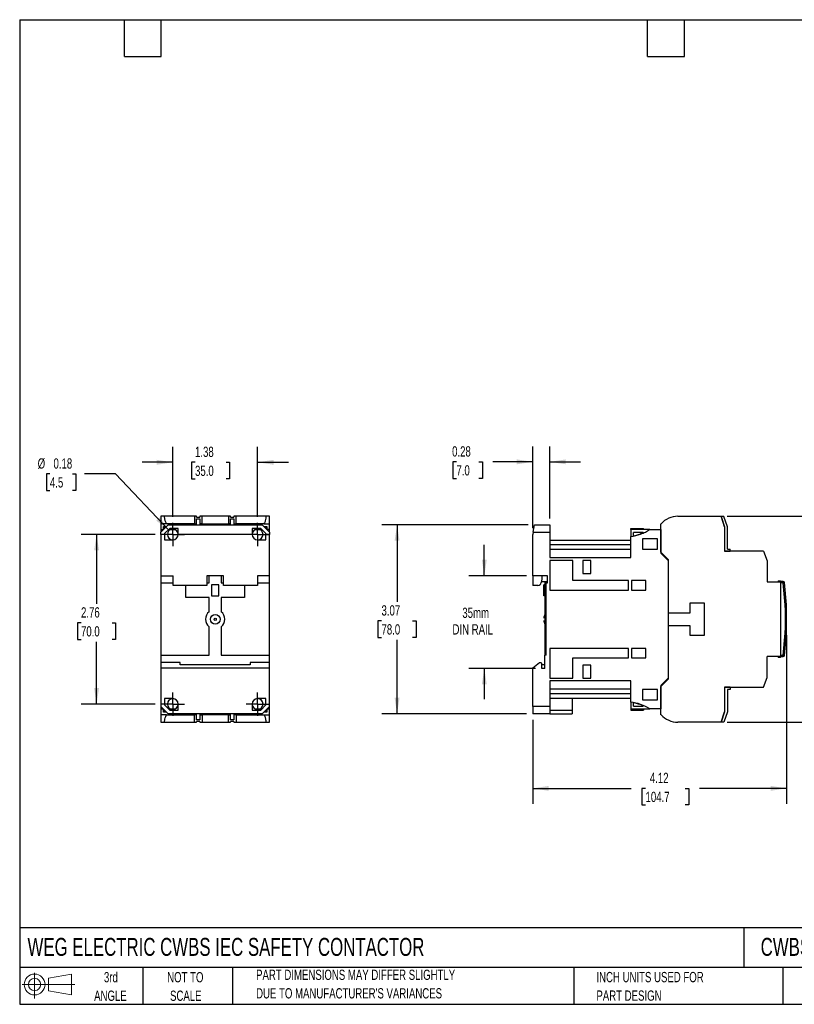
# Model space of a CAD drawing. Header units: inches. Extents: x 0.5 to 21.5, y 0.5 to 16.5.
# Tile 1 of 14: x 0.5 to 13.1, y 0.5 to 16.5. Entities that reach past the tile are written whole.
import ezdxf

# ---------------------------------------------------------------- set-up
doc = ezdxf.new("R2010")
doc.units = ezdxf.units.IN
doc.header["$LTSCALE"] = 2
doc.header["$MEASUREMENT"] = 0
doc.linetypes.add('CENTERX2', pattern=[0.8, 0.5, -0.1, 0.1, -0.1])
doc.layers.add('CENTER', color=40, linetype='CENTERX2')
doc.layers.add('SLD-DEFPOINTS', color=7, linetype='Continuous')
doc.layers.add('DIMENSIONS', color=140, linetype='Continuous', lineweight=25)
doc.layers.add('TEXT', color=140, linetype='Continuous', lineweight=25)
doc.styles.add('SLDTEXTSTYLE0', font='TXT', dxfattribs={"width": 0.7})
doc.dimstyles.new('SLDDIMSTYLE0', dxfattribs={"dimtxt": 0.169922, "dimasz": 0.26, "dimexe": 0, "dimexo": 0.0625, "dimgap": 0.04248, "dimtad": 0, "dimtih": 1, "dimtoh": 1, "dimrnd": 1e-09, "dimzin": 12, "dimdsep": 46, "dimtxsty": 'SLDTEXTSTYLE0', "dimsah": 1, "dimcen": 0.09, "dimadec": 0, "dimazin": 3, "dimtfac": 1, "dimtofl": 0, "dimtmove": 0, "dimatfit": 3, "dimfxl": 0, "dimfrac": 2, "dimtolj": 1, "dimtzin": 12, "dimarcsym": 0})
doc.dimstyles.new('SLDDIMSTYLE1', dxfattribs={"dimtxt": 0.169922, "dimasz": 0.26, "dimexe": 0, "dimexo": 0.0625, "dimgap": 0.04248, "dimtad": 0, "dimtih": 1, "dimtoh": 1, "dimrnd": 1e-09, "dimzin": 12, "dimdsep": 46, "dimtxsty": 'SLDTEXTSTYLE0', "dimsah": 1, "dimcen": 0.09, "dimadec": 0, "dimazin": 3, "dimtfac": 1, "dimtmove": 0, "dimatfit": 0, "dimfxl": 0, "dimfrac": 2, "dimtolj": 1, "dimtzin": 12, "dimarcsym": 0})
doc.dimstyles.new('SLDDIMSTYLE2', dxfattribs={"dimtxt": 0.169922, "dimasz": 0.26, "dimexe": 0, "dimexo": 0.0625, "dimgap": 0.04248, "dimtad": 0, "dimtih": 1, "dimtoh": 1, "dimrnd": 1e-09, "dimdsep": 46, "dimtxsty": 'SLDTEXTSTYLE0', "dimsah": 1, "dimcen": 0.09, "dimadec": 0, "dimazin": 2, "dimtfac": 1, "dimtmove": 0, "dimatfit": 0, "dimfxl": 0, "dimfrac": 2, "dimtolj": 1, "dimtzin": 12, "dimarcsym": 0})
doc.dimstyles.new('SLDDIMSTYLE3', dxfattribs={"dimtxt": 0.169922, "dimasz": 0.26, "dimexe": 0, "dimexo": 0.0625, "dimgap": 0.04248, "dimtad": 0, "dimtih": 1, "dimtoh": 1, "dimrnd": 1e-09, "dimdsep": 46, "dimtxsty": 'SLDTEXTSTYLE0', "dimsah": 1, "dimcen": 0, "dimadec": 0, "dimazin": 2, "dimtfac": 1, "dimtofl": 0, "dimtmove": 0, "dimatfit": 3, "dimfxl": 0, "dimfrac": 2, "dimtolj": 1, "dimtzin": 12, "dimarcsym": 0})

# ---------------------------------------------------------------- blocks, each defined once
blk = doc.blocks.new('Block11')
at = {"color": 7, "linetype": 'Continuous', "lineweight": 18}
for p, q in [((0.204, 0.418), (0.204, 0)), ((0.431, 0.328), (0.801, 0.396)), ((0.431, 0.126), (0.431, 0.328)), ((0.801, 0.396), (0.801, 0.058)), ((0, 0.227), (0.856, 0.227)), ((0.431, 0.126), (0.801, 0.058))]:
    blk.add_line(p, q, dxfattribs=at)
for radius in [0.169, 0.101]:
    blk.add_circle((0.204, 0.227), radius, dxfattribs=at)
blk = doc.blocks.new('Block12')
at = {"layer": 'SLD-DEFPOINTS'}
blk.add_blockref('Block11', (0, 0), dxfattribs=at)
blk = doc.blocks.new('SW_NOTE_0_3')
at = {"layer": 'TEXT', "color": 0, "char_height": 0.16667, "attachment_point": 1, "style": 'SLDTEXTSTYLE0'}
for s, insert in [('PART DIMENSIONS MAY DIFFER SLIGHTLY', (0, 0.215)), ("DUE TO MANUFACTURER'S VARIANCES", (0, -0.086))]:
    blk.add_mtext(s, dxfattribs=dict(at, insert=insert))
blk = doc.blocks.new('SW_NOTE_0_4')
at = {"layer": 'TEXT', "color": 0, "char_height": 0.1667, "attachment_point": 2, "style": 'SLDTEXTSTYLE0'}
for s, insert in [('NOT TO', (0.414, 0.215)), ('SCALE', (0.422, -0.086))]:
    blk.add_mtext(s, dxfattribs=dict(at, insert=insert))
blk = doc.blocks.new('SW_NOTE_0_5')
at = {"layer": 'TEXT', "color": 0, "char_height": 0.1667, "attachment_point": 2, "style": 'SLDTEXTSTYLE0'}
for s, insert in [('3rd', (0.182, 0.215)), ('ANGLE', (0.175, -0.086))]:
    blk.add_mtext(s, dxfattribs=dict(at, insert=insert))
blk = doc.blocks.new('SW_NOTE_0_6')
at = {"layer": 'TEXT', "color": 0, "char_height": 0.16667, "attachment_point": 1, "style": 'SLDTEXTSTYLE0'}
for s, insert in [('INCH UNITS USED FOR', (0, 0.215)), ('PART DESIGN', (0, -0.086))]:
    blk.add_mtext(s, dxfattribs=dict(at, insert=insert))
blk = doc.blocks.new('_D')
at = {"layer": 'DIMENSIONS'}
for p, q in [((11.992, 8.43), (14.466, 8.43)), ((14.216, 8.43), (14.216, 7.033)), ((13.964, 6.725), (13.907, 6.725)), ((13.907, 6.725), (13.907, 6.455)), ((14.469, 6.725), (14.526, 6.725)), ((14.526, 6.725), (14.526, 6.455)), ((13.907, 6.455), (13.964, 6.455)), ((14.216, 5.083), (14.216, 6.417)), ((14.526, 6.455), (14.469, 6.455)), ((11.992, 5.083), (14.466, 5.083))]:
    blk.add_line(p, q, dxfattribs=at)
for points in [[(14.216, 8.43), (14.176, 8.17), (14.256, 8.17)], [(14.216, 5.083), (14.256, 5.343), (14.176, 5.343)]]:
    blk.add_solid(points, dxfattribs=at)
at = {"layer": 'DIMENSIONS', "char_height": 0.1667, "attachment_point": 1, "style": 'SLDTEXTSTYLE0'}
for s, insert in [('3.35', (13.964, 6.978)), ('85.0', (13.964, 6.67))]:
    blk.add_mtext(s, dxfattribs=dict(at, insert=insert))
blk = doc.blocks.new('_D_1')
at = {"layer": 'DIMENSIONS'}
for p, q in [((12.956, 6.497), (12.956, 3.759)), ((8.834, 5.121), (8.834, 3.759)), ((8.834, 4.009), (10.435, 4.009)), ((10.666, 4.009), (10.608, 4.009)), ((10.608, 4.009), (10.608, 3.739)), ((11.312, 4.009), (11.369, 4.009)), ((11.369, 4.009), (11.369, 3.739)), ((12.956, 4.009), (11.542, 4.009)), ((10.608, 3.739), (10.666, 3.739)), ((11.369, 3.739), (11.312, 3.739))]:
    blk.add_line(p, q, dxfattribs=at)
for points in [[(8.834, 4.009), (9.094, 3.969), (9.094, 4.049)], [(12.956, 4.009), (12.696, 4.049), (12.696, 3.969)]]:
    blk.add_solid(points, dxfattribs=at)
at = {"layer": 'DIMENSIONS', "char_height": 0.1667, "attachment_point": 1, "style": 'SLDTEXTSTYLE0'}
for s, insert in [('4.12', (10.736, 4.262)), ('104.7', (10.666, 3.954))]:
    blk.add_mtext(s, dxfattribs=dict(at, insert=insert))
blk = doc.blocks.new('_D_2')
at = {"layer": 'DIMENSIONS'}
for p, q in [((8.047, 7.465), (8.047, 7.965)), ((8.734, 7.465), (7.797, 7.465)), ((8.88, 5.957), (7.797, 5.957)), ((8.047, 5.957), (8.047, 5.457))]:
    blk.add_line(p, q, dxfattribs=at)
for points in [[(8.047, 7.465), (8.087, 7.725), (8.007, 7.725)], [(8.047, 5.957), (8.007, 5.697), (8.087, 5.697)]]:
    blk.add_solid(points, dxfattribs=at)
at = {"layer": 'DIMENSIONS', "char_height": 0.1667, "attachment_point": 1, "style": 'SLDTEXTSTYLE0'}
for s, insert in [('35mm', (7.69, 6.946)), ('DIN RAIL', (7.53, 6.676))]:
    blk.add_mtext(s, dxfattribs=dict(at, insert=insert))
blk = doc.blocks.new('_D_3')
at = {"layer": 'DIMENSIONS'}
for p, q in [((8.762, 8.292), (6.38, 8.292)), ((6.63, 8.292), (6.63, 7.039)), ((6.377, 6.731), (6.32, 6.731)), ((6.32, 6.731), (6.32, 6.461)), ((6.882, 6.731), (6.939, 6.731)), ((6.939, 6.731), (6.939, 6.461)), ((6.32, 6.461), (6.377, 6.461)), ((6.63, 5.221), (6.63, 6.423)), ((6.939, 6.461), (6.882, 6.461)), ((8.734, 5.221), (6.38, 5.221))]:
    blk.add_line(p, q, dxfattribs=at)
for points in [[(6.63, 8.292), (6.59, 8.032), (6.67, 8.032)], [(6.63, 5.221), (6.67, 5.481), (6.59, 5.481)]]:
    blk.add_solid(points, dxfattribs=at)
at = {"layer": 'DIMENSIONS', "char_height": 0.1667, "attachment_point": 1, "style": 'SLDTEXTSTYLE0'}
for s, insert in [('3.07', (6.377, 6.984)), ('78.0', (6.377, 6.676))]:
    blk.add_mtext(s, dxfattribs=dict(at, insert=insert))
blk = doc.blocks.new('_D_4')
at = {"layer": 'DIMENSIONS'}
for p, q in [((8.834, 8.235), (8.834, 9.565)), ((9.11, 8.392), (9.11, 9.565)), ((7.594, 9.315), (7.537, 9.315)), ((7.537, 9.315), (7.537, 9.045)), ((7.958, 9.315), (8.015, 9.315)), ((8.015, 9.315), (8.015, 9.045)), ((8.834, 9.315), (8.188, 9.315)), ((9.11, 9.315), (9.61, 9.315)), ((7.537, 9.045), (7.594, 9.045)), ((8.015, 9.045), (7.958, 9.045))]:
    blk.add_line(p, q, dxfattribs=at)
for points in [[(8.834, 9.315), (8.574, 9.355), (8.574, 9.275)], [(9.11, 9.315), (9.37, 9.275), (9.37, 9.355)]]:
    blk.add_solid(points, dxfattribs=at)
at = {"layer": 'DIMENSIONS', "char_height": 0.1667, "attachment_point": 1, "style": 'SLDTEXTSTYLE0'}
for s, insert in [('0.28', (7.524, 9.568)), ('7.0', (7.594, 9.26))]:
    blk.add_mtext(s, dxfattribs=dict(at, insert=insert))
blk = doc.blocks.new('_D_6')
at = {"layer": 'DIMENSIONS'}
for p, q in [((2.987, 8.423), (2.987, 9.558)), ((4.365, 8.423), (4.365, 9.558)), ((2.987, 9.308), (2.487, 9.308)), ((3.348, 9.308), (3.291, 9.308)), ((3.291, 9.308), (3.291, 9.038)), ((3.853, 9.308), (3.91, 9.308)), ((3.91, 9.308), (3.91, 9.038)), ((4.365, 9.308), (4.865, 9.308)), ((3.291, 9.038), (3.348, 9.038)), ((3.91, 9.038), (3.853, 9.038))]:
    blk.add_line(p, q, dxfattribs=at)
for points in [[(2.987, 9.308), (2.727, 9.348), (2.727, 9.268)], [(4.365, 9.308), (4.625, 9.268), (4.625, 9.348)]]:
    blk.add_solid(points, dxfattribs=at)
at = {"layer": 'DIMENSIONS', "char_height": 0.1667, "attachment_point": 1, "style": 'SLDTEXTSTYLE0'}
for s, insert in [('1.38', (3.348, 9.561)), ('35.0', (3.348, 9.253))]:
    blk.add_mtext(s, dxfattribs=dict(at, insert=insert))
blk = doc.blocks.new('_D_7')
at = {"layer": 'DIMENSIONS'}
for p, q in [((2.698, 8.135), (1.499, 8.135)), ((1.749, 8.135), (1.749, 7.008)), ((1.496, 6.7), (1.439, 6.7)), ((1.439, 6.7), (1.439, 6.429)), ((2.001, 6.7), (2.058, 6.7)), ((2.058, 6.7), (2.058, 6.429)), ((1.439, 6.429), (1.496, 6.429)), ((2.058, 6.429), (2.001, 6.429)), ((1.749, 5.379), (1.749, 6.391)), ((2.698, 5.379), (1.499, 5.379))]:
    blk.add_line(p, q, dxfattribs=at)
for points in [[(1.749, 8.135), (1.709, 7.875), (1.789, 7.875)], [(1.749, 5.379), (1.789, 5.639), (1.709, 5.639)]]:
    blk.add_solid(points, dxfattribs=at)
at = {"layer": 'DIMENSIONS', "char_height": 0.1667, "attachment_point": 1, "style": 'SLDTEXTSTYLE0'}
for s, insert in [('2.76', (1.496, 6.952)), ('70.0', (1.496, 6.644))]:
    blk.add_mtext(s, dxfattribs=dict(at, insert=insert))
blk = doc.blocks.new('_D_8')
at = {"layer": 'DIMENSIONS'}
for p, q in [((0.991, 9.119), (0.934, 9.119)), ((0.934, 9.119), (0.934, 8.849)), ((1.355, 9.119), (1.412, 9.119)), ((1.412, 9.119), (1.412, 8.849)), ((2.054, 9.119), (1.554, 9.119)), ((2.926, 8.199), (2.054, 9.119)), ((0.934, 8.849), (0.991, 8.849)), ((1.412, 8.849), (1.355, 8.849))]:
    blk.add_line(p, q, dxfattribs=at)
blk.add_solid([(2.926, 8.199), (2.776, 8.415), (2.718, 8.36)], dxfattribs=at)
at = {"layer": 'DIMENSIONS', "char_height": 0.1667, "attachment_point": 1, "style": 'SLDTEXTSTYLE0'}
for s, insert in [('%%c', (0.792, 9.372)), ('0.18', (1.049, 9.372)), ('4.5', (0.991, 9.064))]:
    blk.add_mtext(s, dxfattribs=dict(at, insert=insert))
blk = doc.blocks.new('SW_CENTERMARKSYMBOL_0')
at = {"layer": 'CENTER', "color": 0}
for p, q in [((0, 0.1), (0, 0.189)), ((-0.1, 0), (-0.189, 0)), ((0, 0), (-0.1, 0)), ((0, 0), (0, 0.1)), ((0, 0), (0, -0.1)), ((0, 0), (0.1, 0)), ((0.1, 0), (0.189, 0)), ((0, -0.1), (0, -0.189))]:
    blk.add_line(p, q, dxfattribs=at)
blk = doc.blocks.new('SW_CENTERMARKSYMBOL_1')
at = {"layer": 'CENTER', "color": 0}
for p, q in [((0, 0.1), (0, 0.189)), ((-0.1, 0), (-0.189, 0)), ((0, 0), (-0.1, 0)), ((0, 0), (0, 0.1)), ((0, 0), (0, -0.1)), ((0, 0), (0.1, 0)), ((0.1, 0), (0.189, 0)), ((0, -0.1), (0, -0.189))]:
    blk.add_line(p, q, dxfattribs=at)
blk = doc.blocks.new('SW_CENTERMARKSYMBOL_2')
at = {"layer": 'CENTER', "color": 0}
for p, q in [((0, 0.1), (0, 0.189)), ((-0.1, 0), (-0.189, 0)), ((0, 0), (-0.1, 0)), ((0, 0), (0, 0.1)), ((0, 0), (0, -0.1)), ((0, 0), (0.1, 0)), ((0.1, 0), (0.189, 0)), ((0, -0.1), (0, -0.189))]:
    blk.add_line(p, q, dxfattribs=at)
blk = doc.blocks.new('SW_CENTERMARKSYMBOL_3')
at = {"layer": 'CENTER', "color": 0}
for p, q in [((0, 0.1), (0, 0.189)), ((-0.1, 0), (-0.189, 0)), ((0, 0), (-0.1, 0)), ((0, 0), (0, 0.1)), ((0, 0), (0, -0.1)), ((0, 0), (0.1, 0)), ((0.1, 0), (0.189, 0)), ((0, -0.1), (0, -0.189))]:
    blk.add_line(p, q, dxfattribs=at)

msp = doc.modelspace()

# ---------------------------------------------------------------- linework, layer by layer
for p, q in [((2.853, 8.43), (2.794, 8.43)), ((2.794, 8.43), (2.794, 8.308)), ((3.337, 8.43), (2.853, 8.43)), ((3.337, 8.43), (3.337, 8.308)), ((3.373, 8.43), (3.337, 8.43)), ((3.373, 8.418), (3.373, 8.43)), ((3.373, 8.418), (3.428, 8.418)), ((3.373, 8.391), (3.428, 8.391)), ((3.373, 8.308), (3.373, 8.391)), ((3.428, 8.43), (3.428, 8.418)), ((3.463, 8.43), (3.428, 8.43)), ((3.428, 8.391), (3.428, 8.308)), ((3.463, 8.308), (3.463, 8.43)), ((3.889, 8.43), (3.463, 8.43)), ((3.889, 8.43), (3.889, 8.308)), ((3.924, 8.43), (3.889, 8.43)), ((3.924, 8.418), (3.924, 8.43)), ((3.924, 8.418), (3.979, 8.418)), ((3.924, 8.391), (3.979, 8.391)), ((3.924, 8.308), (3.924, 8.391)), ((3.979, 8.43), (3.979, 8.418)), ((4.015, 8.43), (3.979, 8.43)), ((3.979, 8.391), (3.979, 8.308)), ((4.015, 8.308), (4.015, 8.43)), ((4.499, 8.43), (4.015, 8.43)), ((4.558, 8.43), (4.499, 8.43)), ((4.558, 8.308), (4.558, 8.43)), ((11.193, 8.43), (11.892, 8.43)), ((11.949, 8.261), (11.892, 8.43)), ((11.892, 8.428), (11.949, 8.259)), ((11.939, 8.428), (11.892, 8.428)), ((11.996, 8.259), (11.939, 8.428)), ((2.885, 8.308), (2.794, 8.308)), ((2.794, 8.308), (2.794, 8.213)), ((2.912, 8.292), (2.794, 8.174)), ((2.794, 8.213), (2.834, 8.213)), ((2.794, 8.213), (2.794, 8.174)), ((2.794, 8.135), (2.794, 8.174)), ((2.838, 8.264), (2.884, 8.264)), ((2.838, 8.218), (2.838, 8.264)), ((2.841, 8.261), (2.881, 8.261)), ((2.841, 8.221), (2.841, 8.261)), ((2.841, 8.259), (2.879, 8.259)), ((2.937, 8.233), (2.853, 8.15)), ((3.337, 8.308), (2.885, 8.308)), ((2.912, 8.292), (4.44, 8.292)), ((3.076, 8.233), (2.937, 8.233)), ((2.946, 8.213), (3.028, 8.213)), ((3.076, 8.135), (3.076, 8.233)), ((3.337, 8.308), (3.373, 8.308)), ((3.373, 8.292), (3.373, 8.308)), ((3.463, 8.308), (3.428, 8.308)), ((3.428, 8.308), (3.428, 8.292)), ((3.463, 8.308), (3.889, 8.308)), ((3.924, 8.308), (3.889, 8.308)), ((3.924, 8.292), (3.924, 8.308)), ((3.979, 8.308), (4.015, 8.308)), ((3.979, 8.308), (3.979, 8.292)), ((4.467, 8.308), (4.015, 8.308)), ((4.415, 8.233), (4.276, 8.233)), ((4.276, 8.233), (4.276, 8.135)), ((4.324, 8.213), (4.406, 8.213)), ((4.499, 8.15), (4.415, 8.233)), ((4.558, 8.174), (4.44, 8.292)), ((4.467, 8.308), (4.558, 8.308)), ((4.468, 8.264), (4.514, 8.264)), ((4.471, 8.261), (4.511, 8.261)), ((4.473, 8.259), (4.511, 8.259)), ((4.511, 8.261), (4.511, 8.221)), ((4.514, 8.264), (4.514, 8.218)), ((4.558, 8.213), (4.519, 8.213)), ((4.558, 8.215), (4.558, 8.308)), ((4.558, 8.176), (4.558, 8.213)), ((4.558, 8.174), (4.558, 8.135)), ((8.841, 8.174), (8.834, 8.135)), ((8.841, 8.174), (8.862, 8.292)), ((8.841, 8.174), (9.11, 8.174)), ((8.862, 8.292), (9.11, 8.292)), ((9.11, 8.292), (9.11, 8.174)), ((9.11, 8.174), (9.11, 7.76)), ((10.425, 8.233), (10.634, 8.233)), ((10.425, 8.213), (10.425, 8.233)), ((10.736, 8.213), (10.425, 8.213)), ((10.425, 8.213), (10.425, 8.103)), ((10.472, 8.115), (10.472, 8.166)), ((10.63, 8.166), (10.472, 8.166)), ((10.634, 8.213), (10.634, 8.233)), ((10.736, 8.213), (10.913, 8.213)), ((10.913, 8.213), (10.913, 7.831)), ((10.913, 8.166), (10.917, 8.166)), ((10.917, 7.847), (10.917, 8.308)), ((11.949, 8.261), (11.949, 7.861)), ((11.949, 8.259), (11.949, 7.861)), ((11.996, 7.896), (11.996, 8.259)), ((2.794, 8.135), (2.794, 7.465)), ((2.853, 8.135), (2.794, 8.135)), ((2.853, 8.15), (2.853, 8.135)), ((2.853, 8.135), (2.853, 8.046)), ((2.853, 8.046), (2.987, 8.046)), ((2.94, 8.065), (2.933, 8.065)), ((2.94, 8.06), (2.94, 8.065)), ((4.276, 8.135), (3.076, 8.135)), ((4.365, 8.046), (4.499, 8.046)), ((4.419, 8.065), (4.412, 8.065)), ((4.412, 8.065), (4.412, 8.06)), ((4.499, 8.135), (4.499, 8.15)), ((4.499, 8.046), (4.499, 8.135)), ((4.558, 8.135), (4.499, 8.135)), ((4.558, 7.465), (4.558, 8.135)), ((8.834, 7.465), (8.834, 8.135)), ((10.425, 8.036), (9.11, 8.036)), ((10.425, 7.76), (10.425, 8.103)), ((10.614, 8.065), (10.614, 7.897)), ((10.858, 8.065), (10.614, 8.065)), ((10.858, 7.897), (10.858, 8.065)), ((10.917, 8.042), (10.913, 8.045)), ((9.11, 7.97), (10.425, 7.97)), ((10.425, 7.891), (9.11, 7.891)), ((10.614, 7.897), (10.858, 7.897)), ((11.035, 7.729), (10.917, 7.847)), ((12.582, 7.861), (11.949, 7.861)), ((11.949, 7.861), (12.043, 7.861)), ((11.996, 7.896), (12.043, 7.896)), ((12.043, 7.861), (12.043, 7.896)), ((12.582, 7.861), (12.641, 7.704)), ((9.11, 7.76), (10.425, 7.76)), ((9.11, 7.712), (9.11, 7.231)), ((9.484, 7.712), (9.11, 7.712)), ((9.484, 7.385), (9.484, 7.712)), ((9.649, 7.712), (9.649, 7.501)), ((9.775, 7.712), (9.649, 7.712)), ((9.775, 7.501), (9.775, 7.712)), ((10.913, 7.831), (11.031, 7.712)), ((11.031, 7.712), (11.031, 5.801)), ((11.035, 7.729), (11.035, 6.855)), ((12.641, 7.704), (12.641, 7.363)), ((2.794, 7.465), (2.991, 7.465)), ((2.794, 7.465), (2.794, 7.347)), ((2.991, 7.308), (2.991, 7.465)), ((3.81, 7.465), (3.542, 7.465)), ((3.542, 7.465), (3.542, 7.308)), ((3.578, 7.347), (3.578, 7.465)), ((3.774, 7.465), (3.774, 7.347)), ((3.81, 7.308), (3.81, 7.465)), ((4.558, 7.465), (4.361, 7.465)), ((4.361, 7.465), (4.361, 7.308)), ((4.558, 7.347), (4.558, 7.465)), ((9.075, 7.465), (8.834, 7.465)), ((8.834, 7.465), (8.834, 7.308)), ((8.981, 7.406), (8.972, 7.354)), ((9.075, 7.367), (8.974, 7.367)), ((8.982, 7.465), (8.981, 7.406)), ((9.031, 7.367), (9.031, 7.347)), ((9.051, 7.367), (9.051, 7.347)), ((9.075, 7.347), (9.075, 7.465)), ((10.389, 7.385), (9.484, 7.385)), ((9.649, 7.501), (9.775, 7.501)), ((10.389, 7.231), (10.389, 7.385)), ((10.673, 7.385), (10.437, 7.385)), ((10.437, 7.385), (10.437, 7.231)), ((10.673, 7.231), (10.673, 7.385)), ((12.641, 7.363), (12.858, 7.363)), ((12.819, 7.379), (12.819, 7.363)), ((12.819, 7.379), (12.858, 7.379)), ((12.858, 7.371), (12.858, 7.379)), ((12.858, 7.371), (12.858, 7.363)), ((12.903, 7.371), (12.858, 7.371)), ((12.858, 7.363), (12.858, 6.15)), ((12.903, 7.351), (12.903, 7.371)), ((2.794, 7.347), (2.991, 7.347)), ((2.794, 7.347), (2.794, 6.174)), ((3.542, 7.308), (2.991, 7.308)), ((3.198, 7.111), (3.198, 7.308)), ((3.542, 7.347), (3.578, 7.347)), ((3.735, 7.316), (3.617, 7.316)), ((3.617, 7.316), (3.617, 7.139)), ((3.735, 7.139), (3.735, 7.316)), ((3.774, 7.347), (3.81, 7.347)), ((4.361, 7.308), (3.81, 7.308)), ((4.154, 7.308), (4.154, 7.111)), ((4.361, 7.347), (4.558, 7.347)), ((4.558, 6.174), (4.558, 7.347)), ((8.917, 7.308), (8.834, 7.308)), ((9.012, 7.139), (9.012, 7.316)), ((9.031, 7.316), (9.012, 7.316)), ((9.031, 7.347), (9.051, 7.347)), ((9.031, 7.347), (9.031, 7.111)), ((9.051, 6.174), (9.051, 7.347)), ((9.051, 7.347), (9.075, 7.347)), ((9.11, 7.231), (10.389, 7.231)), ((10.437, 7.231), (10.673, 7.231)), ((12.903, 7.351), (12.858, 7.351)), ((12.923, 7.353), (12.903, 7.351)), ((12.934, 6.989), (12.903, 7.351)), ((12.954, 6.991), (12.923, 7.353)), ((3.578, 7.111), (3.198, 7.111)), ((3.578, 6.88), (3.578, 7.111)), ((3.617, 7.139), (3.735, 7.139)), ((3.774, 7.111), (3.774, 6.88)), ((4.154, 7.111), (3.774, 7.111)), ((9.031, 7.139), (9.012, 7.139)), ((9.031, 7.111), (9.051, 7.111)), ((9.031, 7.111), (9.031, 6.88)), ((11.626, 7.017), (11.386, 7.017)), ((11.386, 7.017), (11.386, 6.855)), ((11.626, 6.497), (11.626, 7.017)), ((12.954, 6.991), (12.934, 6.989)), ((12.937, 6.597), (12.937, 6.924)), ((12.937, 6.924), (12.956, 6.924)), ((12.956, 6.597), (12.956, 6.924)), ((9.051, 6.88), (9.031, 6.88)), ((9.031, 6.88), (9.031, 6.634)), ((11.031, 6.855), (11.035, 6.855)), ((11.386, 6.855), (11.035, 6.855)), ((11.035, 6.855), (11.035, 6.658)), ((3.578, 6.174), (3.578, 6.634)), ((3.774, 6.634), (3.774, 6.174)), ((9.031, 6.634), (9.051, 6.634)), ((9.031, 6.634), (9.031, 6.174)), ((11.035, 6.658), (11.031, 6.658)), ((11.035, 6.658), (11.035, 5.784)), ((11.035, 6.658), (11.386, 6.658)), ((11.386, 6.658), (11.386, 6.497)), ((12.937, 6.597), (12.956, 6.597)), ((11.386, 6.497), (11.626, 6.497)), ((12.903, 6.17), (12.934, 6.532)), ((12.923, 6.168), (12.954, 6.53)), ((12.934, 6.532), (12.954, 6.53)), ((10.389, 6.282), (9.11, 6.282)), ((9.11, 6.282), (9.11, 5.801)), ((10.389, 6.129), (10.389, 6.282)), ((10.673, 6.282), (10.437, 6.282)), ((10.437, 6.282), (10.437, 6.129)), ((10.673, 6.129), (10.673, 6.282)), ((2.794, 6.174), (3.578, 6.174)), ((2.794, 6.174), (2.794, 6.056)), ((3.774, 6.174), (4.558, 6.174)), ((4.558, 6.056), (4.558, 6.174)), ((9.031, 5.957), (9.031, 6.174)), ((9.051, 6.174), (9.031, 6.174)), ((9.484, 5.801), (9.484, 6.129)), ((9.484, 6.129), (10.389, 6.129)), ((10.437, 6.129), (10.673, 6.129)), ((12.858, 6.15), (12.641, 6.15)), ((12.641, 5.81), (12.641, 6.15)), ((12.819, 6.15), (12.819, 6.135)), ((12.858, 6.135), (12.819, 6.135)), ((12.903, 6.17), (12.858, 6.17)), ((12.858, 6.135), (12.858, 6.15)), ((12.858, 6.15), (12.903, 6.15)), ((12.923, 6.168), (12.903, 6.17)), ((12.903, 6.15), (12.903, 6.17)), ((3.109, 6.056), (2.794, 6.056)), ((2.794, 6.056), (2.794, 5.965)), ((2.794, 5.965), (4.558, 5.965)), ((2.794, 5.965), (2.794, 5.339)), ((3.109, 6.017), (3.109, 6.056)), ((4.243, 6.017), (3.109, 6.017)), ((4.558, 6.056), (4.243, 6.056)), ((4.243, 6.056), (4.243, 6.017)), ((4.558, 5.965), (4.558, 6.056)), ((4.558, 5.339), (4.558, 5.965)), ((8.834, 5.965), (8.946, 6.056)), ((8.834, 5.339), (8.834, 5.965)), ((8.946, 6.056), (8.973, 6.056)), ((8.973, 6.056), (8.98, 6.017)), ((8.98, 5.957), (8.98, 6.017)), ((9.031, 6.017), (8.98, 6.017)), ((9.031, 5.957), (8.98, 5.957)), ((9.649, 6.013), (9.649, 5.801)), ((9.775, 6.013), (9.649, 6.013)), ((9.775, 5.801), (9.775, 6.013)), ((9.11, 5.801), (9.484, 5.801)), ((9.649, 5.801), (9.775, 5.801)), ((11.031, 5.801), (10.913, 5.683)), ((10.917, 5.666), (11.035, 5.784)), ((12.582, 5.652), (12.641, 5.81)), ((10.425, 5.754), (9.11, 5.754)), ((9.11, 5.754), (9.11, 5.339)), ((10.425, 5.623), (9.11, 5.623)), ((10.425, 5.41), (10.425, 5.754)), ((10.858, 5.616), (10.614, 5.616)), ((10.614, 5.616), (10.614, 5.449)), ((10.858, 5.449), (10.858, 5.616)), ((10.913, 5.683), (10.913, 5.3)), ((10.917, 5.206), (10.917, 5.666)), ((11.949, 5.652), (12.582, 5.652)), ((11.949, 5.652), (11.949, 5.253)), ((11.949, 5.652), (11.949, 5.255)), ((12.043, 5.652), (11.949, 5.652)), ((12.043, 5.617), (11.996, 5.617)), ((11.996, 5.617), (11.996, 5.255)), ((12.043, 5.652), (12.043, 5.617)), ((2.987, 5.467), (2.853, 5.467)), ((2.853, 5.467), (2.853, 5.364)), ((2.933, 5.449), (2.94, 5.449)), ((2.94, 5.449), (2.94, 5.454)), ((4.499, 5.467), (4.365, 5.467)), ((4.412, 5.454), (4.412, 5.449)), ((4.412, 5.449), (4.419, 5.449)), ((4.499, 5.364), (4.499, 5.467)), ((10.425, 5.543), (9.11, 5.543)), ((9.11, 5.477), (10.425, 5.477)), ((9.472, 5.477), (9.472, 5.272)), ((10.614, 5.449), (10.858, 5.449)), ((10.913, 5.469), (10.917, 5.471)), ((2.794, 5.339), (2.912, 5.221)), ((2.794, 5.337), (2.794, 5.3)), ((2.794, 5.3), (2.834, 5.3)), ((2.794, 5.298), (2.794, 5.206)), ((2.838, 5.249), (2.838, 5.295)), ((2.841, 5.253), (2.841, 5.292)), ((2.853, 5.364), (2.937, 5.28)), ((2.937, 5.28), (3.076, 5.28)), ((2.946, 5.3), (3.028, 5.3)), ((3.076, 5.28), (3.076, 5.379)), ((4.276, 5.379), (4.276, 5.28)), ((4.276, 5.28), (4.415, 5.28)), ((4.324, 5.3), (4.406, 5.3)), ((4.415, 5.28), (4.499, 5.364)), ((4.558, 5.339), (4.44, 5.221)), ((4.511, 5.292), (4.511, 5.253)), ((4.514, 5.295), (4.514, 5.249)), ((4.519, 5.3), (4.558, 5.3)), ((4.558, 5.3), (4.558, 5.339)), ((4.558, 5.206), (4.558, 5.3)), ((9.11, 5.339), (8.834, 5.339)), ((8.834, 5.339), (8.834, 5.221)), ((9.11, 5.339), (9.11, 5.221)), ((10.425, 5.41), (10.425, 5.3)), ((10.425, 5.3), (10.425, 5.28)), ((10.425, 5.28), (10.634, 5.28)), ((10.472, 5.347), (10.472, 5.399)), ((10.472, 5.347), (10.63, 5.347)), ((10.634, 5.3), (10.634, 5.28)), ((10.913, 5.3), (10.736, 5.3)), ((10.913, 5.347), (10.917, 5.347)), ((2.885, 5.206), (2.794, 5.206)), ((2.794, 5.206), (2.794, 5.083)), ((2.884, 5.249), (2.838, 5.249)), ((2.879, 5.255), (2.841, 5.255)), ((2.881, 5.253), (2.841, 5.253)), ((2.885, 5.206), (3.337, 5.206)), ((4.44, 5.221), (2.912, 5.221)), ((3.373, 5.206), (3.337, 5.206)), ((3.337, 5.083), (3.337, 5.206)), ((3.373, 5.206), (3.373, 5.221)), ((3.373, 5.123), (3.373, 5.206)), ((3.428, 5.123), (3.373, 5.123)), ((3.428, 5.221), (3.428, 5.206)), ((3.428, 5.206), (3.428, 5.123)), ((3.428, 5.206), (3.463, 5.206)), ((3.463, 5.206), (3.463, 5.083)), ((3.889, 5.206), (3.463, 5.206)), ((3.889, 5.206), (3.924, 5.206)), ((3.889, 5.083), (3.889, 5.206)), ((3.924, 5.206), (3.924, 5.221)), ((3.924, 5.123), (3.924, 5.206)), ((3.979, 5.123), (3.924, 5.123)), ((3.979, 5.221), (3.979, 5.206)), ((3.979, 5.206), (3.979, 5.123)), ((4.015, 5.206), (3.979, 5.206)), ((4.015, 5.206), (4.015, 5.083)), ((4.015, 5.206), (4.467, 5.206)), ((4.467, 5.206), (4.558, 5.206)), ((4.514, 5.249), (4.468, 5.249)), ((4.471, 5.253), (4.511, 5.253)), ((4.511, 5.255), (4.473, 5.255)), ((4.558, 5.083), (4.558, 5.206)), ((9.11, 5.221), (8.834, 5.221)), ((9.472, 5.272), (9.11, 5.272)), ((9.11, 5.221), (9.472, 5.221)), ((9.472, 5.272), (9.472, 5.221)), ((11.949, 5.255), (11.892, 5.085)), ((11.892, 5.083), (11.949, 5.253)), ((11.996, 5.255), (11.939, 5.085)), ((2.794, 5.083), (2.853, 5.083)), ((2.853, 5.083), (3.337, 5.083)), ((3.337, 5.083), (3.373, 5.083)), ((3.428, 5.095), (3.373, 5.095)), ((3.373, 5.083), (3.373, 5.095)), ((3.428, 5.095), (3.428, 5.083)), ((3.428, 5.083), (3.463, 5.083)), ((3.463, 5.083), (3.889, 5.083)), ((3.889, 5.083), (3.924, 5.083)), ((3.979, 5.095), (3.924, 5.095)), ((3.924, 5.083), (3.924, 5.095)), ((3.979, 5.095), (3.979, 5.083)), ((3.979, 5.083), (4.015, 5.083)), ((4.015, 5.083), (4.499, 5.083)), ((4.499, 5.083), (4.558, 5.083)), ((11.892, 5.083), (11.193, 5.083)), ((11.939, 5.085), (11.892, 5.085))]:
    msp.add_line(p, q)
msp.add_circle((3.676, 6.757), 0.0787)
for centre, radius, start, end in [((11.193, 8.058), 0.372, 90, 137.773), ((2.987, 8.135), 0.0886, 0, 270), ((4.365, 8.135), 0.0886, 270, 180), ((2.987, 8.135), 0.0886, 270, 0), ((4.365, 8.135), 0.0886, 180, 270), ((12.903, 7.351), 0.0197, 4.8991, 90), ((8.917, 7.363), 0.0555, 270, 350), ((12.169, 6.924), 0.787, 0, 4.8991), ((3.676, 6.757), 0.157, 128.6822, 231.3178), ((3.676, 6.757), 0.157, 308.6822, 51.3178), ((9.141, 6.774), 0.126, 151.045, 180), ((9.141, 6.739), 0.126, 180, 208.955), ((12.169, 6.597), 0.787, 355.1009, 0), ((12.903, 6.17), 0.0197, 270, 355.1009), ((2.987, 5.379), 0.0886, 90, 0), ((2.987, 5.379), 0.0886, 0, 90), ((4.365, 5.379), 0.0886, 90, 180), ((4.365, 5.379), 0.0886, 180, 90), ((10.34, 4.675), 0.74, 57.659, 83.4225), ((11.193, 5.456), 0.372, 222.227, 270)]:
    msp.add_arc(centre, radius, start, end)
for points, knots in [([(2.885, 8.308), (2.875, 8.326), (2.868, 8.343), (2.861, 8.366), (2.86, 8.373), (2.857, 8.386), (2.856, 8.392), (2.854, 8.408), (2.854, 8.416), (2.853, 8.427), (2.853, 8.43), (2.853, 8.43)], [0, 0, 0, 0, 0.25, 0.25, 0.375, 0.375, 0.5, 0.5, 0.75, 0.75, 1, 1, 1, 1]), ([(4.499, 8.43), (4.499, 8.43), (4.499, 8.427), (4.499, 8.419), (4.499, 8.416), (4.498, 8.407), (4.497, 8.403), (4.495, 8.387), (4.493, 8.374), (4.486, 8.351), (4.484, 8.343), (4.477, 8.326), (4.472, 8.317), (4.467, 8.308)], [0, 0, 0, 0, 0.25, 0.25, 0.375, 0.375, 0.5, 0.5, 0.75, 0.75, 0.875, 0.875, 1, 1, 1, 1]), ([(10.425, 8.103), (10.48, 8.11), (10.534, 8.122), (10.613, 8.15), (10.638, 8.161), (10.676, 8.179), (10.688, 8.185), (10.706, 8.195), (10.712, 8.199), (10.724, 8.206), (10.73, 8.21), (10.736, 8.213)], [0, 0, 0, 0, 0.5, 0.5, 0.75, 0.75, 0.875, 0.875, 0.9375, 0.9375, 1, 1, 1, 1]), ([(10.472, 8.115), (10.5, 8.12), (10.527, 8.127), (10.566, 8.139), (10.579, 8.144), (10.605, 8.154), (10.618, 8.16), (10.63, 8.166)], [0, 0, 0, 0, 0.5, 0.5, 0.75, 0.75, 1, 1, 1, 1]), ([(12.937, 6.924), (12.937, 6.929), (12.937, 6.94), (12.936, 6.957), (12.935, 6.973), (12.934, 6.984), (12.934, 6.989)], [0, 0, 0, 0, 0.250057, 0.5, 0.749943, 1, 1, 1, 1]), ([(3.658, 6.757), (3.658, 6.766), (3.666, 6.774), (3.686, 6.774), (3.694, 6.766), (3.694, 6.757)], [0, 0, 0, 0, 0.5, 0.5, 1, 1, 1, 1]), ([(3.694, 6.757), (3.694, 6.747), (3.686, 6.739), (3.666, 6.739), (3.658, 6.747), (3.658, 6.757)], [0, 0, 0, 0, 0.5, 0.5, 1, 1, 1, 1]), ([(12.934, 6.532), (12.934, 6.537), (12.935, 6.548), (12.936, 6.565), (12.937, 6.581), (12.937, 6.592), (12.937, 6.597)], [0, 0, 0, 0, 0.250057, 0.5, 0.749943, 1, 1, 1, 1]), ([(10.425, 5.3), (10.48, 5.3), (10.534, 5.3), (10.613, 5.3), (10.638, 5.3), (10.676, 5.3), (10.688, 5.3), (10.706, 5.3), (10.712, 5.3), (10.724, 5.3), (10.73, 5.3), (10.736, 5.3)], [0, 0, 0, 0, 0.5, 0.5, 0.75, 0.75, 0.875, 0.875, 0.9375, 0.9375, 1, 1, 1, 1]), ([(10.63, 5.347), (10.605, 5.36), (10.58, 5.37), (10.526, 5.387), (10.5, 5.394), (10.472, 5.399)], [0, 0, 0, 0, 0.5, 0.5, 1, 1, 1, 1]), ([(2.853, 5.083), (2.853, 5.083), (2.853, 5.086), (2.853, 5.094), (2.854, 5.098), (2.854, 5.106), (2.855, 5.111), (2.857, 5.127), (2.859, 5.14), (2.866, 5.162), (2.869, 5.171), (2.876, 5.188), (2.88, 5.196), (2.885, 5.206)], [0, 0, 0, 0, 0.25, 0.25, 0.375, 0.375, 0.5, 0.5, 0.75, 0.75, 0.875, 0.875, 1, 1, 1, 1]), ([(4.467, 5.206), (4.477, 5.187), (4.484, 5.17), (4.491, 5.148), (4.492, 5.14), (4.495, 5.127), (4.496, 5.121), (4.498, 5.105), (4.499, 5.097), (4.499, 5.086), (4.499, 5.083), (4.499, 5.083)], [0, 0, 0, 0, 0.25, 0.25, 0.375, 0.375, 0.5, 0.5, 0.75, 0.75, 1, 1, 1, 1])]:
    msp.add_open_spline(points, degree=3, knots=knots)
at = {"layer": 'TEXT'}
for p, q in [((0.5, 16.5), (21.5, 16.5)), ((0.5, 16.5), (0.5, 0.5)), ((2.2, 15.9), (2.2, 16.5)), ((2.8, 15.9), (2.8, 16.5)), ((10.7, 15.9), (10.7, 16.5)), ((11.3, 15.9), (11.3, 16.5)), ((2.2, 15.9), (2.8, 15.9)), ((10.7, 15.9), (11.3, 15.9)), ((21.5, 1.742), (0.5, 1.742)), ((12.264, 1.742), (12.264, 1.1)), ((21.5, 1.1), (0.5, 1.1)), ((2.5, 1.1), (2.5, 0.5)), ((3.954, 1.1), (3.954, 0.5)), ((9.5, 1.1), (9.5, 0.5)), ((12.896, 1.1), (12.896, 0.5)), ((0.5, 0.5), (21.5, 0.5))]:
    msp.add_line(p, q, dxfattribs=at)

# ---------------------------------------------------------------- block references
at = {"layer": 'CENTER'}
for name, p in [('SW_CENTERMARKSYMBOL_0', (2.987, 8.135)), ('SW_CENTERMARKSYMBOL_1', (4.365, 8.135)), ('SW_CENTERMARKSYMBOL_3', (2.987, 5.379)), ('SW_CENTERMARKSYMBOL_2', (4.365, 5.379))]:
    msp.add_blockref(name, p, dxfattribs=at)
at = {"layer": 'SLD-DEFPOINTS'}
msp.add_blockref('Block12', (0.538, 0.595), dxfattribs=at)
at = {"layer": 'TEXT'}
for name, p in [('SW_NOTE_0_5', (1.799, 0.809)), ('SW_NOTE_0_4', (2.776, 0.809)), ('SW_NOTE_0_3', (4.34, 0.848)), ('SW_NOTE_0_6', (9.868, 0.811))]:
    msp.add_blockref(name, p, dxfattribs=at)

# ---------------------------------------------------------------- texts
at = {"layer": 'TEXT', "char_height": 0.29167, "attachment_point": 1, "style": 'SLDTEXTSTYLE0'}
for s, insert in [('WEG ELECTRIC CWBS IEC SAFETY CONTACTOR', (0.627, 1.579)), ('CWBS38-33-30C03', (12.536, 1.579))]:
    msp.add_mtext(s, dxfattribs=dict(at, insert=insert))

# ---------------------------------------------------------------- dimensions: what is measured, and where the dimension line sits
at = {"layer": 'DIMENSIONS'}
for base, p1, p2, dimstyle, picture, middle in [((4.365, 9.308), (2.987, 8.323), (4.365, 8.323), 'SLDDIMSTYLE1', '_D_6', (3.6, 9.308)), ((9.11, 9.315), (8.834, 8.135), (9.11, 8.292), 'SLDDIMSTYLE2', '_D_4', (7.776, 9.315)), ((12.956, 4.009), (8.834, 5.221), (12.956, 6.597), 'SLDDIMSTYLE0', '_D_1', (10.989, 4.009))]:
    dim = msp.add_linear_dim(base=base, p1=p1, p2=p2, dimstyle=dimstyle, dxfattribs=at)
    dim.commit()
    dim.dimension.update_dxf_attribs({"geometry": picture, "text_midpoint": middle, "dimtype": 160})
dim = msp.add_diameter_dim_2p(p1=(3.048, 8.07), p2=(2.926, 8.199), dimstyle='SLDDIMSTYLE3', dxfattribs=at)
dim.commit()
dim.dimension.update_dxf_attribs({"geometry": '_D_8', "text_midpoint": (1.173, 9.119), "dimtype": 163})
for base, p1, p2, picture, middle in [((14.216, 8.43), (11.892, 5.083), (11.892, 8.43), '_D', (14.216, 6.725)), ((6.63, 5.221), (8.862, 8.292), (8.834, 5.221), '_D_3', (6.63, 6.731)), ((1.749, 5.379), (2.798, 8.135), (2.798, 5.379), '_D_7', (1.749, 6.7))]:
    dim = msp.add_linear_dim(base=base, p1=p1, p2=p2, angle=90, dimstyle='SLDDIMSTYLE0', dxfattribs=at)
    dim.commit()
    dim.dimension.update_dxf_attribs({"geometry": picture, "text_midpoint": middle, "dimtype": 160})
dim = msp.add_linear_dim(base=(8.047, 5.957), p1=(8.834, 7.465), p2=(8.98, 5.957), angle=90, text='35mm\\PDIN RAIL', dimstyle='SLDDIMSTYLE1', dxfattribs=at)
dim.commit()
dim.dimension.update_dxf_attribs({"geometry": '_D_2', "text_midpoint": (8.047, 6.731), "dimtype": 160})

doc.saveas('drawing.dxf')
